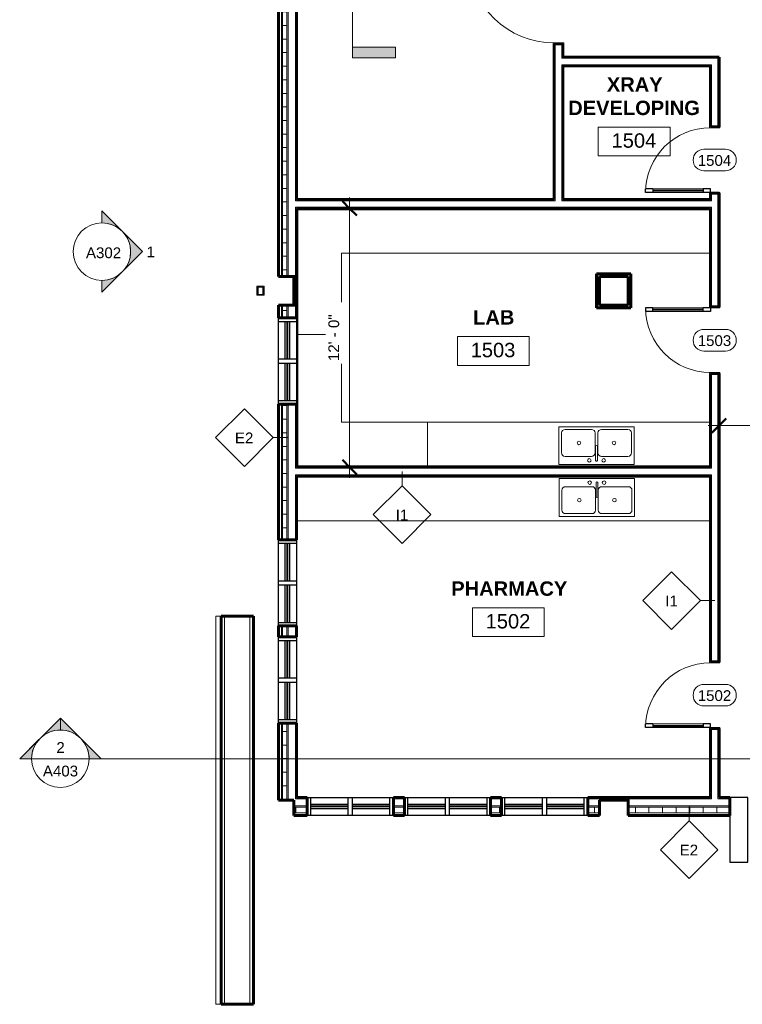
# Model space of a CAD drawing. Header units: inches. Extents: x -1969 to 2015, y -1363 to 1657.
# Tile 2 of 32: x -962 to -560, y -295 to 253. Entities that reach past the tile are written whole.
import ezdxf

# ---------------------------------------------------------------- set-up
doc = ezdxf.new("R2010")
doc.units = ezdxf.units.IN
doc.header["$MEASUREMENT"] = 0
for name, color, linetype, lineweight in [('A-ANNO-DIMS', 211, 'Continuous', 9), ('A-ANNO-DIMS-64', 211, 'Continuous', 9), ('A-AREA-IDEN', 2, 'Continuous', 9), ('A-DOOR', 31, 'Continuous', 18), ('A-DOOR-GLAZ', 31, 'Continuous', 40), ('A-DOOR-IDEN', 31, 'Continuous', 9), ('A-GENM', 13, 'Continuous', 9), ('A-GLAZ', 151, 'Continuous', 18), ('A-GLAZ-CWMG', 51, 'Continuous', 9), ('A-ROOF', 132, 'Continuous', 18), ('A-WALL', 113, 'Continuous', 18), ('A-WALL-IDEN', 211, 'Continuous', 9), ('A-WALL-PATT', 111, 'Continuous', 60), ('G-ANNO-SYMB', 111, 'Continuous', 9), ('I-WALL', 2, 'Continuous', 18), ('P-SANR-FIXT', 6, 'Continuous', 9), ('Q-CASE', 31, 'Continuous', 9)]:
    doc.layers.add(name, color=color, linetype=linetype, lineweight=lineweight)
doc.styles.add('Arial', font='arial.ttf', dxfattribs={"height": 6})
doc.styles.add('Arial_1', font='arial.ttf', dxfattribs={"height": 8})
doc.styles.add('Arial_B', font='arialbd.ttf', dxfattribs={"height": 8})
doc.dimstyles.new('Linear_-_3_32__Arial', dxfattribs={"dimscale": 12, "dimtxt": 6.121556, "dimasz": 0.666667, "dimexe": 0.5, "dimexo": 0.333333, "dimgap": 0.333333, "dimtad": 1, "dimdec": 3, "dimrnd": 0.125, "dimzin": 3, "dimdsep": 46, "dimlunit": 4, "dimtxsty": 'Arial', "dimblk1": 'OBLIQUE', "dimblk2": 'OBLIQUE', "dimsah": 1, "dimcen": 0.09, "dimdle": 0.5, "dimazin": 0, "dimtfac": 1, "dimtdec": 4, "dimtix": 1, "dimtmove": 0, "dimatfit": 3, "dimfxl": 1, "dimtvp": 1, "dimtfill": 1, "dimfrac": 2, "dimtolj": 1, "dimtzin": 0, "dimarcsym": 2})
pattern_1 = [(0, (0, 0), (20.48, 5.12), [0.845, -14.515, 0.845, -14.515, -81.92]), (0, (0, 0), (20.48, 5.12), [-30.72, 0.845, -29.875, 0.845, -14.515, -35.84]), (0, (0, 0), (20.48, 5.12), [-76.8, 0.845, -9.395, 0.845, -24.755]), (120, (7.68, 2.56), (-14.67405, 15.1762), [0.845, -14.515, 0.845, -14.515, -81.92]), (120, (7.68, 2.56), (-14.67405, 15.1762), [-30.72, 0.845, -29.875, 0.845, -14.515, -35.84]), (120, (7.68, 2.56), (-14.67405, 15.1762), [-76.8, 0.845, -9.395, 0.845, -24.755]), (240, (10.24, 12.8), (-5.80595, -20.2962), [0.845, -14.515, 0.845, -14.515, -81.92]), (240, (10.24, 12.8), (-5.80595, -20.2962), [-30.72, 0.845, -29.875, 0.845, -14.515, -35.84]), (240, (10.24, 12.8), (-5.80595, -20.2962), [-76.8, 0.845, -9.395, 0.845, -24.755])]
pattern_2 = [(0, (0, 0), (0, 7.554), []), (90, (0, 0), (-7.554, 5e-16), [])]

# ---------------------------------------------------------------- blocks, each defined once
blk = doc.blocks.new('Single-Glass-w-Metal-Frame - 36_ x 84_ Half Glass-218410-GROUND FLOOR')
at = {"layer": 'A-DOOR'}
for p, q in [((-20, 2.9375), (-18, 2.9375)), ((-20, 2.4375), (-20, 2.9375)), ((-18, 2.9375), (-18, -2.9375)), ((18, -2.9375), (18, 2.9375)), ((18, 2.9375), (20, 2.9375)), ((20, 2.9375), (20, 2.4375)), ((-20, -2.9375), (-20, -2.4375)), ((-18, -2.9375), (-20, -2.9375)), ((20, -2.9375), (18, -2.9375)), ((20, -2.4375), (20, -2.9375))]:
    blk.add_line(p, q, dxfattribs=at)
at = {"layer": 'A-DOOR', "lineweight": 30}
for p, q in [((16, -2.4375), (16, -6.4375)), ((18, -2.4375), (16, -2.4375)), ((18, -2.4375), (18, -6.4375)), ((16, -6.4375), (18, -6.4375)), ((16, -34.4375), (16, -38.4375)), ((16, -34.4375), (18, -34.4375)), ((18, -34.4375), (18, -38.4375)), ((18, -38.4375), (16, -38.4375))]:
    blk.add_line(p, q, dxfattribs=at)
at = {"layer": 'A-DOOR', "lineweight": 9}
for p, q in [((16, -6.4375), (16, -34.4375)), ((18, -6.4375), (18, -34.4375))]:
    blk.add_line(p, q, dxfattribs=at)
blk.add_arc((18, -2.4375), 36, 180, 270, dxfattribs=at)
at = {"layer": 'A-DOOR-GLAZ'}
blk.add_line((17, -34.4375), (17, -6.4375), dxfattribs=at)
blk = doc.blocks.new('Single-Flush-w-Metal-Frame - 48_ x 84_-260778-GROUND FLOOR')
at = {"layer": 'A-DOOR', "lineweight": 30}
for p, q in [((22, 2.44), (22, 50.46)), ((24, 50.46), (22, 50.46)), ((24, 2.44), (24, 50.46)), ((24, 2.44), (22, 2.44))]:
    blk.add_line(p, q, dxfattribs=at)
at = {"layer": 'A-DOOR'}
for p, q in [((-24, 2.94), (-26, 2.94)), ((-26, 2.94), (-26, 2.44)), ((-24, -2.94), (-24, 2.94)), ((26, 2.94), (24, 2.94)), ((24, 2.94), (24, -2.94)), ((26, 2.44), (26, 2.94)), ((-26, -2.44), (-26, -2.94)), ((-26, -2.94), (-24, -2.94)), ((24, -2.94), (26, -2.94)), ((26, -2.94), (26, -2.44))]:
    blk.add_line(p, q, dxfattribs=at)
at = {"layer": 'A-DOOR', "lineweight": 9}
blk.add_arc((24, 2.44), 48.07, 92.3847, 180, dxfattribs=at)
blk = doc.blocks.new('Single-Glass-w-Metal-Frame - 36_ x 84_ Half Glass-218566-GROUND FLOOR')
at = {"layer": 'A-DOOR', "lineweight": 30}
for p, q in [((16, 34.4375), (16, 38.4375)), ((18, 38.4375), (16, 38.4375)), ((18, 34.4375), (18, 38.4375)), ((16, 34.4375), (18, 34.4375)), ((16, 6.4375), (18, 6.4375)), ((16, 2.4375), (16, 6.4375)), ((18, 2.4375), (18, 6.4375)), ((18, 2.4375), (16, 2.4375))]:
    blk.add_line(p, q, dxfattribs=at)
at = {"layer": 'A-DOOR', "lineweight": 9}
for p, q in [((16, 6.4375), (16, 34.4375)), ((18, 6.4375), (18, 34.4375))]:
    blk.add_line(p, q, dxfattribs=at)
at = {"layer": 'A-DOOR'}
for p, q in [((-18, 2.9375), (-20, 2.9375)), ((-20, 2.9375), (-20, 2.4375)), ((-18, -2.9375), (-18, 2.9375)), ((20, 2.9375), (18, 2.9375)), ((18, 2.9375), (18, -2.9375)), ((20, 2.4375), (20, 2.9375)), ((-20, -2.4375), (-20, -2.9375)), ((-20, -2.9375), (-18, -2.9375)), ((18, -2.9375), (20, -2.9375)), ((20, -2.9375), (20, -2.4375))]:
    blk.add_line(p, q, dxfattribs=at)
at = {"layer": 'A-DOOR', "lineweight": 9}
blk.add_arc((18, 2.4375), 36, 90, 180, dxfattribs=at)
at = {"layer": 'A-DOOR-GLAZ'}
blk.add_line((17, 34.4375), (17, 6.4375), dxfattribs=at)
blk = doc.blocks.new('Counter Top w Sink - 24_ Depth-462356-GROUND FLOOR')
at = {"layer": 'Q-CASE'}
for p, q in [((-47.26, -0.75), (182.99, -0.75)), ((-47.26, -25), (182.99, -25))]:
    blk.add_line(p, q, dxfattribs=at)
blk = doc.blocks.new('Sink Kitchen-Double - 42_ x 21_-312954-GROUND FLOOR')
at = {"layer": 'P-SANR-FIXT'}
for p, q in [((21.62, 10.59), (-20.38, 10.59)), ((-20.38, 10.59), (-20.38, -10.41)), ((-2.13, 6.09), (-16.88, 6.09)), ((0.12, 8.34), (0.12, 0.59)), ((1.12, 8.34), (1.12, 0.59)), ((18.12, 6.09), (3.37, 6.09)), ((21.62, -10.41), (21.62, 10.59)), ((-18.88, 4.09), (-18.88, -6.91)), ((-0.13, 4.09), (-0.13, -6.91)), ((1.37, 4.09), (1.37, -6.91)), ((20.12, -6.91), (20.12, 4.09)), ((-20.38, -10.41), (21.62, -10.41)), ((-16.88, -8.91), (-2.13, -8.91)), ((3.37, -8.91), (18.12, -8.91))]:
    blk.add_line(p, q, dxfattribs=at)
for centre, radius, start, end in [((-16.88, 4.09), 2, 90, 180), ((-3.38, 8.34), 1, 360, 180), ((-3.38, 8.34), 1, 180, 360), ((-2.13, 4.09), 2, 360, 90), ((0.62, 8.34), 0.5, 360, 180), ((3.37, 4.09), 2, 90, 180), ((4.62, 8.34), 1, 360, 180), ((4.62, 8.34), 1, 180, 0), ((18.12, 4.09), 2, 0, 90), ((0.62, 0.59), 0.5, 180, 0), ((-9.13, -1.41), 1, 0, 180), ((-9.13, -1.41), 1, 180, 360), ((10.37, -1.41), 1, 0, 180), ((10.37, -1.41), 1, 180, 360), ((-16.88, -6.91), 2, 180, 270), ((-2.13, -6.91), 2, 270, 0), ((3.37, -6.91), 2, 180, 270), ((18.12, -6.91), 2, 270, 0)]:
    blk.add_arc(centre, radius, start, end, dxfattribs=at)
blk = doc.blocks.new('Counter Top w Sink - 24_ Depth-321316-GROUND FLOOR')
at = {"layer": 'Q-CASE'}
for p, q in [((110.11, -25), (110.11, 0)), ((-47.26, -0.75), (110.11, -0.75)), ((-47.26, -25), (110.11, -25))]:
    blk.add_line(p, q, dxfattribs=at)
blk = doc.blocks.new('Counter Top-L Shaped - 24_ Depth-448876-GROUND FLOOR')
at = {"layer": 'Q-CASE'}
for p, q in [((-46.51, -70.13), (-46.51, -0.75)), ((-46.51, -0.75), (182.99, -0.75)), ((-22.26, -70.13), (-22.26, -25)), ((-22.26, -25), (182.99, -25)), ((-47.26, -70.13), (-22.26, -70.13))]:
    blk.add_line(p, q, dxfattribs=at)
blk = doc.blocks.new('Counter Top-L Shaped - 24_ Depth-448879-GROUND FLOOR')
at = {"layer": 'Q-CASE'}
for p, q in [((26.61, -25), (26.61, 0)), ((-46.51, -72.88), (-46.51, -0.75)), ((-46.51, -0.75), (26.61, -0.75)), ((-22.26, -72.88), (-22.26, -25)), ((-22.26, -25), (26.61, -25)), ((-47.26, -72.88), (-22.26, -72.88))]:
    blk.add_line(p, q, dxfattribs=at)
blk = doc.blocks.new('2250 Fixed - 48_ W x48_ H-436301-GROUND FLOOR')
at = {"layer": 'A-GLAZ', "lineweight": 30}
for p, q in [((-24, -5), (-24, 5)), ((-24, 5), (24, 5)), ((-22, 5), (-22, -5)), ((-22, 1.25), (-1.19, 1.25)), ((-1.19, 5), (-1.19, -5)), ((1.19, 5), (1.19, -5)), ((1.19, 1.25), (22, 1.25)), ((22, 5), (22, -5)), ((24, 5), (24, -5)), ((24, -5), (-24, -5)), ((-22, -1.25), (-1.19, -1.25)), ((1.19, -1.25), (22, -1.25))]:
    blk.add_line(p, q, dxfattribs=at)
at = {"layer": 'A-GLAZ', "lineweight": 40}
for p, q in [((-22, 0), (-1.19, 0)), ((1.19, 0), (22, 0))]:
    blk.add_line(p, q, dxfattribs=at)
blk = doc.blocks.new('Wall Based Scupper _ Leader Box with Downspout_boot_ - Wall Based Scupper _ Leader Box with Downspout-470886-GROUND FLOOR')
at = {"layer": 'A-GENM'}
for p, q in [((2.79, 8.5), (-2.21, 8.5)), ((-2.21, 8.5), (-2.21, 4.5)), ((2.79, 4.5), (2.79, 8.5)), ((-2.21, 4.5), (2.79, 4.5))]:
    blk.add_line(p, q, dxfattribs=at)
at = {"layer": 'A-GENM', "lineweight": 30}
for p, q in [((2.29, 8), (-1.71, 8)), ((-1.71, 8), (-1.71, 5)), ((2.29, 5), (2.29, 8)), ((-1.71, 5), (2.29, 5))]:
    blk.add_line(p, q, dxfattribs=at)
blk = doc.blocks.new('Rectangular Mullion - 10_ x 36_ Rectangular-V30-GROUND FLOOR')
at = {"layer": 'A-GLAZ-CWMG', "lineweight": 30}
for p, q in [((0, 33.5), (-10, 33.5)), ((-10, 33.5), (-10, -2.5)), ((0, -2.5), (0, 33.5)), ((-10, -2.5), (0, -2.5))]:
    blk.add_line(p, q, dxfattribs=at)
blk = doc.blocks.new('Elevation - Filled Arrow-152140-GROUND FLOOR')
at = {"layer": 'G-ANNO-SYMB'}
blk.add_circle((0, 0), 0.25, dxfattribs=at)
blk = doc.blocks.new('Elevation - Filled Arrow-151867-GROUND FLOOR')
at = {"layer": 'G-ANNO-SYMB'}
h = blk.add_hatch(color=256, dxfattribs=at)
edge = h.paths.add_edge_path()
edge.add_line((0, 0.3536), (0.1768, 0.1768))
edge.add_arc((0, 0), 0.25, 45, 135)
edge.add_line((-0.1768, 0.1768), (0, 0.3536))
h = blk.add_hatch(color=256, dxfattribs=at)
edge = h.paths.add_edge_path()
edge.add_line((-0.25, 0), (-0.3536, 0))
edge.add_line((-0.3536, 0), (-0.1768, 0.1768))
edge.add_arc((0, 0), 0.25, 135, 180)
h = blk.add_hatch(color=256, dxfattribs=at)
edge = h.paths.add_edge_path()
edge.add_line((0.1768, 0.1768), (0.3536, 0))
edge.add_line((0.3536, 0), (0.25, 0))
edge.add_arc((0, 0), 0.25, 0, 45)
for p, q in [((0, 0.3536), (-0.3536, 0)), ((0, 0.3536), (-0.1768, 0.1768)), ((0.3536, 0), (0, 0.3536)), ((0.1768, 0.1768), (0, 0.3536)), ((-0.1768, 0.1768), (-0.3536, 0)), ((0.3536, 0), (0.1768, 0.1768)), ((0.3536, 0), (0.25, 0)), ((0.25, 0), (0.3536, 0)), ((-0.3536, 0), (-0.25, 0)), ((-0.3536, 0), (-0.25, 0))]:
    blk.add_line(p, q, dxfattribs=at)
for start, end in [(135, 180), (45, 135), (0, 45)]:
    blk.add_arc((0, 0), 0.25, start, end, dxfattribs=at)
blk = doc.blocks.new('DIMBLOCK14-GROUND FLOOR')
at = {"layer": 'A-ANNO-DIMS-64'}
for p, q in [((-778.44, 153.54), (-778.44, -2.46)), ((-776.78, 147.54), (-784.44, 147.54)), ((-778.44, 147.54), (-776.78, 147.54)), ((-776.78, 3.54), (-784.44, 3.54)), ((-778.44, 3.54), (-776.78, 3.54))]:
    blk.add_line(p, q, dxfattribs=at)
at = {"layer": 'A-ANNO-DIMS-64', "lineweight": 50}
for p, q in [((-778.44, 147.54), (-782.44, 151.54)), ((-778.44, 147.54), (-774.44, 143.54)), ((-778.44, 3.54), (-782.44, 7.54)), ((-778.44, 3.54), (-774.44, -0.46))]:
    blk.add_line(p, q, dxfattribs=at)
at = {"layer": 'A-ANNO-DIMS-64', "color": 0, "insert": (-790.23, 62.54), "char_height": 6, "width": 31.1917, "attachment_point": 1, "rotation": 90, "line_spacing_factor": 0.941778, "style": 'Arial', "bg_fill": 3, "box_fill_scale": 1.25, "bg_fill_color": 256, "bg_fill_true_color": 13158600, "bg_fill_transparency": 0}
blk.add_mtext('12\' - 0"', dxfattribs=at)
blk = doc.blocks.new('_Oblique')
at = {"color": 0, "linetype": 'ByBlock', "lineweight": -2}
blk.add_line((-0.5, -0.5), (0.5, 0.5), dxfattribs=at)
blk = doc.blocks.new('Room Tag - Room Tag-84095-GROUND FLOOR')
at = {"layer": 'A-AREA-IDEN'}
for p, q in [((-0.3125, -0.0625), (-0.3125, -0.3125)), ((-0.3125, -0.0625), (0.3125, -0.0625)), ((0.3125, -0.0625), (0.3125, -0.3125)), ((-0.3125, -0.3125), (0.3125, -0.3125))]:
    blk.add_line(p, q, dxfattribs=at)
blk = doc.blocks.new('Section - Section Head - Filled-22785-GROUND FLOOR')
at = {"layer": 'G-ANNO-SYMB'}
h = blk.add_hatch(color=256, dxfattribs=at)
edge = h.paths.add_edge_path()
edge.add_line((-0.4268, 0.1768), (-0.25, 0.3536))
edge.add_line((-0.25, 0.3536), (-0.25, 0.25))
edge.add_arc((-0.25, 0), 0.25, 90, 135)
h = blk.add_hatch(color=256, dxfattribs=at)
edge = h.paths.add_edge_path()
edge.add_arc((-0.25, 0), 0.25, 45, 90)
edge.add_line((-0.25, 0.25), (-0.25, 0.3536))
edge.add_line((-0.25, 0.3536), (-0.0732, 0.1768))
h = blk.add_hatch(color=256, dxfattribs=at)
edge = h.paths.add_edge_path()
edge.add_arc((-0.25, 0), 0.2503, 137.9216, 180)
edge.add_line((-0.5003, 0), (-0.6036, 0))
edge.add_line((-0.6036, 0), (-0.4358, 0.1678))
h = blk.add_hatch(color=256, dxfattribs=at)
edge = h.paths.add_edge_path()
edge.add_line((-0.0642, 0.1678), (0.1036, 0))
edge.add_line((0.1036, 0), (0.0003, 0))
edge.add_arc((-0.25, 0), 0.2503, 0, 42.0784)
for p, q in [((-0.25, 0.3536), (-0.6036, 0)), ((-0.25, 0.3536), (-0.4268, 0.1768)), ((-0.25, 0.3536), (0.1036, 0)), ((-0.25, 0.25), (-0.25, 0.3536)), ((-0.0732, 0.1768), (-0.25, 0.3536)), ((-0.25, 0.3536), (-0.25, 0.25)), ((-0.4358, 0.1678), (-0.6036, 0)), ((0.1036, 0), (-0.0642, 0.1678)), ((-0.6036, 0), (-0.5003, 0)), ((0.0003, 0), (0.1036, 0)), ((-0.5, 0), (-0.6036, 0)), ((0, 0), (0.1036, 0))]:
    blk.add_line(p, q, dxfattribs=at)
for radius, start, end in [(0.25, 360, 180), (0.25, 90, 135), (0.25, 45, 90), (0.2503, 137.9216, 180), (0.2503, 0, 42.0784), (0.25, 180, 360)]:
    blk.add_arc((-0.25, 0), radius, start, end, dxfattribs=at)
blk = doc.blocks.new('Door Tag - Door Tag-41184-GROUND FLOOR')
at = {"layer": 'A-DOOR-IDEN'}
for p, q in [((-0.09375, 0.09375), (0.09375, 0.09375)), ((-0.09375, -0.09375), (0.09375, -0.09375))]:
    blk.add_line(p, q, dxfattribs=at)
for centre, start, end in [((-0.09375, 0), 90, 270), ((0.09375, 0), 270, 90)]:
    blk.add_arc(centre, 0.09375, start, end, dxfattribs=at)
blk = doc.blocks.new('Section - 3_32_ x 3_8_-54337-GROUND FLOOR')
at = {"layer": 'G-ANNO-SYMB'}
blk.add_hatch(color=256, dxfattribs=at).paths.add_polyline_path([(0, 0.375), (0, 0), (-0.09375, 0), (-0.09375, 0.375)])
for p, q in [((0, 0.375), (-0.09375, 0.375)), ((-0.09375, 0.375), (-0.09375, 0)), ((0, 0), (0, 0.375)), ((-0.09375, 0), (0, 0))]:
    blk.add_line(p, q, dxfattribs=at)
blk = doc.blocks.new('DIMBLOCK31-GROUND FLOOR')
at = {"layer": 'A-ANNO-DIMS-64', "lineweight": 50}
for p, q in [((-572.84, 26.68), (-568.84, 30.68)), ((-506.84, 26.68), (-502.84, 30.68)), ((-572.84, 26.68), (-576.84, 22.68)), ((-506.84, 26.68), (-510.84, 22.68))]:
    blk.add_line(p, q, dxfattribs=at)
at = {"layer": 'A-ANNO-DIMS-64'}
for p, q in [((-572.84, 28.34), (-572.84, 20.68)), ((-572.84, 26.68), (-572.84, 28.34)), ((-506.84, 28.34), (-506.84, 20.68)), ((-506.84, 26.68), (-506.84, 28.34)), ((-578.84, 26.68), (-500.84, 26.68))]:
    blk.add_line(p, q, dxfattribs=at)
at = {"layer": 'A-ANNO-DIMS-64', "color": 0, "insert": (-550.53, 38.47), "char_height": 6, "width": 25.654, "attachment_point": 1, "line_spacing_factor": 0.941778, "style": 'Arial', "bg_fill": 3, "box_fill_scale": 1.25, "bg_fill_color": 256, "bg_fill_true_color": 13158600, "bg_fill_transparency": 0}
blk.add_mtext('5\' - 6"', dxfattribs=at)
blk = doc.blocks.new('Wall Tag - 1_2_-62628-GROUND FLOOR')
at = {"layer": 'A-WALL-IDEN'}
for p, q in [((-0.25, 0), (0, 0.25)), ((0, 0.25), (0.25, 0)), ((-0.25, 0), (0, -0.25)), ((0, -0.25), (0.25, 0))]:
    blk.add_line(p, q, dxfattribs=at)

msp = doc.modelspace()

# ---------------------------------------------------------------- hatches: boundary and pattern name
at = {"layer": 'A-WALL-PATT', "lineweight": 9}
h = msp.add_hatch(dxfattribs=at)
h.set_pattern_fill('FP_1', color=256, style=0, pattern_type=2)
h.set_pattern_definition(pattern_1)
h.paths.add_polyline_path([(-664.5874, 152.4142), (-663.9624, 152.4142), (-663.9624, 239.1642), (-664.5874, 239.1642)])
h.paths.add_polyline_path([(-664.5874, 288.1642), (-663.9624, 288.1642), (-663.9624, 292.2892), (-664.5874, 292.2892), (-664.5874, 291.6642)])
h.paths.add_polyline_path([(-663.9624, 295.9142), (-663.9624, 300.0392), (-664.5874, 300.0392), (-664.5874, 295.9142)])
h.paths.add_polyline_path([(-664.5874, 337.0392), (-663.9624, 337.0392), (-663.9624, 386.2892), (-664.5874, 386.2892), (-664.5874, 354.8064)])
h = msp.add_hatch(dxfattribs=at)
h.set_pattern_fill('FP_1', color=256, style=0, pattern_type=2)
h.set_pattern_definition(pattern_1)
h.paths.add_polyline_path([(-659.7124, 152.4142), (-659.7124, 227.4142), (-660.3374, 227.4142), (-660.3374, 152.4142)])
h.paths.add_polyline_path([(-660.3374, 231.6642), (-659.7124, 231.6642), (-659.7124, 239.1642), (-660.3374, 239.1642)])
h.paths.add_polyline_path([(-660.3374, 288.1642), (-659.7124, 288.1642), (-659.7124, 300.0392), (-660.3374, 300.0392)])
h.paths.add_polyline_path([(-660.3374, 337.0392), (-659.7124, 337.0392), (-659.7124, 372.7892), (-660.3374, 372.7892), (-660.3374, 354.8064)])
h.paths.add_polyline_path([(-659.7124, 376.4142), (-659.7124, 386.2892), (-660.3374, 386.2892), (-660.3374, 376.4142)])
h = msp.add_hatch(dxfattribs=at)
h.set_pattern_fill('FP_3', color=256, style=0, pattern_type=2)
h.set_pattern_definition(pattern_2)
h.paths.add_polyline_path([(-813.3374, 109.6642), (-813.3374, 373.6642), (-816.3374, 373.6642), (-816.3374, 109.6642)])
h = msp.add_hatch(dxfattribs=at)
h.set_pattern_fill('FP_1', color=256, style=0, pattern_type=2)
h.set_pattern_definition(pattern_1)
h.paths.add_polyline_path([(-808.5874, 109.6642), (-807.9624, 109.6642), (-807.9624, 148.1642), (-808.5874, 148.1642), (-808.5874, 147.184)])
h.paths.add_polyline_path([(-807.9624, 151.7892), (-807.9624, 292.2892), (-808.5874, 292.2892), (-808.5874, 151.7892)])
h.paths.add_polyline_path([(-807.9624, 295.9142), (-807.9624, 373.6642), (-808.5874, 373.6642), (-808.5874, 295.9142)])
h = msp.add_hatch(dxfattribs=at)
h.set_pattern_fill('FP_1', color=256, style=0, pattern_type=2)
h.set_pattern_definition(pattern_1)
h.paths.add_polyline_path([(-577.7124, 231.0392), (-573.4624, 231.0392), (-573.4624, 231.6642), (-660.3374, 231.6642), (-660.3374, 231.0392), (-592.9222, 231.0392)])
h = msp.add_hatch(dxfattribs=at)
h.set_pattern_fill('FP_1', color=256, style=0, pattern_type=2)
h.set_pattern_definition(pattern_1)
h.paths.add_polyline_path([(-573.4624, 149.9767), (-572.8374, 149.9767), (-572.8374, 155.9142), (-573.4624, 155.9142)])
h.paths.add_polyline_path([(-572.8374, 192.9142), (-572.8374, 231.6642), (-573.4624, 231.6642), (-573.4624, 192.9142)])
h = msp.add_hatch(dxfattribs=at)
h.set_pattern_fill('FP_1', color=256, style=0, pattern_type=2)
h.set_pattern_definition(pattern_1)
h.paths.add_polyline_path([(-659.7124, 226.7892), (-577.7124, 226.7892), (-577.7124, 227.4142), (-659.7124, 227.4142)])
h = msp.add_hatch(dxfattribs=at)
h.set_pattern_fill('FP_1', color=256, style=0, pattern_type=2)
h.set_pattern_definition(pattern_1)
h.paths.add_polyline_path([(-577.0874, 152.4142), (-577.0874, 155.9142), (-577.7124, 155.9142), (-577.7124, 152.4142)])
h.paths.add_polyline_path([(-577.7124, 192.9142), (-577.0874, 192.9142), (-577.0874, 227.4142), (-577.7124, 227.4142), (-577.7124, 199.0896)])
h = msp.add_hatch(dxfattribs=at)
h.set_pattern_fill('FP_1', color=256, style=0, pattern_type=2)
h.set_pattern_definition(pattern_1)
h.paths.add_polyline_path([(-577.0874, 151.7892), (-577.0874, 152.4142), (-660.3374, 152.4142), (-660.3374, 151.7892), (-577.7124, 151.7892)])
h.paths.add_polyline_path([(-807.9624, 151.7892), (-663.9624, 151.7892), (-663.9624, 152.4142), (-807.9624, 152.4142)])
h = msp.add_hatch(dxfattribs=at)
h.set_pattern_fill('FP_1', color=256, style=0, pattern_type=2)
h.set_pattern_definition(pattern_1)
h.paths.add_polyline_path([(-592.9222, 147.5392), (-577.7124, 147.5392), (-577.7124, 148.1642), (-807.9624, 148.1642), (-807.9624, 147.5392), (-661.3972, 147.5392)])
h = msp.add_hatch(dxfattribs=at)
h.set_pattern_fill('FP_1', color=256, style=0, pattern_type=2)
h.set_pattern_definition(pattern_1)
h.paths.add_polyline_path([(-577.0874, -180.3358), (-577.0874, -141.8358), (-577.7124, -141.8358), (-577.7124, -180.3358)])
h.paths.add_polyline_path([(-577.7124, -104.8358), (-577.0874, -104.8358), (-577.0874, -0.7108), (-577.7124, -0.7108), (-577.7124, -60.4383)])
h.paths.add_polyline_path([(-577.0874, 2.9142), (-577.0874, 55.6642), (-577.7124, 55.6642), (-577.7124, 2.9142)])
h.paths.add_polyline_path([(-577.7124, 92.6642), (-577.0874, 92.6642), (-577.0874, 148.1642), (-577.7124, 148.1642), (-577.7124, 147.184)])
h = msp.add_hatch(dxfattribs=at)
h.set_pattern_fill('FP_1', color=256, style=0, pattern_type=2)
h.set_pattern_definition(pattern_1)
h.paths.add_polyline_path([(-572.8374, -180.3358), (-572.8374, -141.8358), (-573.4624, -141.8358), (-573.4624, -180.3358)])
h.paths.add_polyline_path([(-572.8374, -104.8358), (-572.8374, 55.6642), (-573.4624, 55.6642), (-573.4624, -104.8358)])
h.paths.add_polyline_path([(-573.4624, 92.6642), (-572.8374, 92.6642), (-572.8374, 149.9767), (-573.4624, 149.9767), (-573.4624, 147.184)])
h = msp.add_hatch(dxfattribs=at)
h.set_pattern_fill('FP_1', color=256, style=0, pattern_type=2)
h.set_pattern_definition(pattern_1)
h.paths.add_polyline_path([(-808.5874, 93.6642), (-807.9624, 93.6642), (-807.9624, 109.6642), (-808.5874, 109.6642)])
h = msp.add_hatch(dxfattribs=at)
h.set_pattern_fill('FP_1', color=256, style=0, pattern_type=2)
h.set_pattern_definition(pattern_1)
h.paths.add_polyline_path([(-639.4624, 110.5392), (-622.5874, 110.5392), (-622.5874, 111.1642), (-640.3374, 111.1642), (-640.3374, 110.5392)])
h = msp.add_hatch(dxfattribs=at)
h.set_pattern_fill('FP_3', color=256, style=0, pattern_type=2)
h.set_pattern_definition(pattern_2)
h.paths.add_polyline_path([(-813.3374, -181.8358), (-813.3374, -138.8358), (-816.3374, -138.8358), (-816.3374, -181.8358)])
h.paths.add_polyline_path([(-813.3374, -90.8358), (-813.3374, -84.8358), (-816.3374, -84.8358), (-816.3374, -90.8358)])
h.paths.add_polyline_path([(-816.3374, -36.8358), (-813.3374, -36.8358), (-813.3374, 38.5392), (-816.3374, 38.5392)])
h.paths.add_polyline_path([(-813.3374, 86.5392), (-813.3374, 93.6642), (-816.3374, 93.6642), (-816.3374, 86.5392)])
h = msp.add_hatch(dxfattribs=at)
h.set_pattern_fill('FP_1', color=256, style=0, pattern_type=2)
h.set_pattern_definition(pattern_1)
h.paths.add_polyline_path([(-807.9624, -180.3358), (-807.9624, -138.8358), (-808.5874, -138.8358), (-808.5874, -180.3358)])
h.paths.add_polyline_path([(-807.9624, -90.8358), (-807.9624, -84.8358), (-808.5874, -84.8358), (-808.5874, -90.8358)])
h.paths.add_polyline_path([(-807.9624, -36.8358), (-807.9624, -0.7108), (-808.5874, -0.7108), (-808.5874, -36.8358)])
h.paths.add_polyline_path([(-807.9624, 2.9142), (-807.9624, 38.5392), (-808.5874, 38.5392), (-808.5874, 2.9142)])
h.paths.add_polyline_path([(-807.9624, 86.5392), (-807.9624, 93.6642), (-808.5874, 93.6642), (-808.5874, 86.5392)])
h = msp.add_hatch(dxfattribs=at)
h.set_pattern_fill('FP_1', color=256, style=0, pattern_type=2)
h.set_pattern_definition(pattern_1)
h.paths.add_polyline_path([(-639.4624, 92.1642), (-621.9624, 92.1642), (-621.9624, 92.7892), (-640.3374, 92.7892), (-640.3374, 92.1642)])
h = msp.add_hatch(dxfattribs=at)
h.set_pattern_fill('FP_1', color=256, style=0, pattern_type=2)
h.set_pattern_definition(pattern_1)
h.paths.add_polyline_path([(-577.7124, 2.9142), (-577.7124, 3.5392), (-807.9624, 3.5392), (-807.9624, 2.9142), (-661.3972, 2.9142)])
h = msp.add_hatch(dxfattribs=at)
h.set_pattern_fill('FP_1', color=256, style=0, pattern_type=2)
h.set_pattern_definition(pattern_1)
h.paths.add_polyline_path([(-807.9624, -1.3358), (-577.7124, -1.3358), (-577.7124, -0.7108), (-807.9624, -0.7108)])
h = msp.add_hatch(dxfattribs=at)
h.set_pattern_fill('FP_1', color=256, style=0, pattern_type=2)
h.set_pattern_definition(pattern_1)
h.paths.add_polyline_path([(-639.4624, -180.9608), (-639.4624, -180.3358), (-645.9624, -180.3358), (-645.9624, -180.9608)])
h.paths.add_polyline_path([(-699.9624, -180.9608), (-693.9624, -180.9608), (-693.9624, -180.3358), (-699.9624, -180.3358)])
h.paths.add_polyline_path([(-801.9624, -180.9608), (-801.9624, -180.3358), (-808.5874, -180.3358), (-808.5874, -180.9608)])
h.paths.add_polyline_path([(-747.9624, -180.9608), (-747.9624, -180.3358), (-753.9624, -180.3358), (-753.9624, -180.9608)])
h = msp.add_hatch(dxfattribs=at)
h.set_pattern_fill('FP_1', color=256, style=0, pattern_type=2)
h.set_pattern_definition(pattern_1)
h.paths.add_polyline_path([(-404.616, -180.9608), (-402.5874, -180.9608), (-402.5874, -180.3358), (-436.5581, -180.3358), (-436.5581, -180.9608), (-421.7347, -180.9608)])
h.paths.add_polyline_path([(-566.8374, -180.9608), (-566.8374, -180.3358), (-573.4624, -180.3358), (-573.4624, -180.9608)])
h.paths.add_polyline_path([(-577.0874, -180.9608), (-577.0874, -180.3358), (-623.4624, -180.3358), (-623.4624, -180.9608)])
h.paths.add_polyline_path([(-476.5581, -180.9608), (-476.5581, -180.3358), (-502.5874, -180.3358), (-502.5874, -180.9608)])
h.paths.add_polyline_path([(-512.8374, -180.9608), (-506.2124, -180.9608), (-506.2124, -180.3358), (-512.8374, -180.3358)])
h = msp.add_hatch(dxfattribs=at)
h.set_pattern_fill('FP_3', color=256, style=0, pattern_type=2)
h.set_pattern_definition(pattern_2)
h.paths.add_polyline_path([(-639.4624, -188.7108), (-639.4624, -185.7108), (-645.9624, -185.7108), (-645.9624, -188.7108)])
h.paths.add_polyline_path([(-747.9624, -188.7108), (-747.9624, -185.7108), (-753.9624, -185.7108), (-753.9624, -188.7108)])
h.paths.add_polyline_path([(-809.4624, -188.7108), (-801.9624, -188.7108), (-801.9624, -185.7108), (-809.4624, -185.7108)])
h.paths.add_polyline_path([(-699.9624, -188.7108), (-693.9624, -188.7108), (-693.9624, -185.7108), (-699.9624, -185.7108)])
h = msp.add_hatch(dxfattribs=at)
h.set_pattern_fill('FP_3', color=256, style=0, pattern_type=2)
h.set_pattern_definition(pattern_2)
h.paths.add_polyline_path([(-476.5581, -188.7108), (-476.5581, -185.7108), (-512.8374, -185.7108), (-512.8374, -188.7108)])
h.paths.add_polyline_path([(-566.8374, -188.7108), (-566.8374, -185.7108), (-623.4624, -185.7108), (-623.4624, -188.7108)])
h.paths.add_polyline_path([(-421.7347, -188.7108), (-411.3374, -188.7108), (-411.3374, -185.7108), (-436.5581, -185.7108), (-436.5581, -188.7108)])

# ---------------------------------------------------------------- linework, layer by layer
at = {"layer": 'A-ROOF'}
for p, q in [((-849.9603, -79.3358), (-852.7928, -79.3358)), ((-852.7928, -79.3358), (-852.7928, -295.3358)), ((-847.9586, -295.3358), (-847.9586, -79.3358)), ((-833.9465, -295.3358), (-833.9465, -79.3358)), ((-849.9603, -295.3358), (-852.7928, -295.3358))]:
    msp.add_line(p, q, dxfattribs=at)
at = {"layer": 'A-ROOF', "lineweight": 60}
for p, q in [((-831.9447, -79.3358), (-849.9603, -79.3358)), ((-849.9603, -79.3358), (-849.9603, -295.3358)), ((-831.9447, -295.3358), (-831.9447, -79.3358)), ((-849.9603, -295.3358), (-831.9447, -295.3358))]:
    msp.add_line(p, q, dxfattribs=at)
at = {"layer": 'A-WALL', "lineweight": 60}
for p, q in [((-817.9624, 373.6642), (-817.9624, 109.6642)), ((-807.9624, 152.4142), (-807.9624, 291.6642)), ((-807.9624, 109.6642), (-807.9624, 147.5392)), ((-817.9624, 109.6642), (-807.9624, 109.6642)), ((-809.4624, 93.6642), (-817.9624, 93.6642)), ((-817.9624, 93.6642), (-817.9624, 86.5392)), ((-807.9624, 86.5392), (-807.9624, 93.6642)), ((-817.9624, 86.5392), (-807.9624, 86.5392)), ((-807.9624, 38.5392), (-817.9624, 38.5392)), ((-817.9624, 38.5392), (-817.9624, -36.8358)), ((-807.9624, 3.5392), (-807.9624, 38.5392)), ((-807.9624, -36.8358), (-807.9624, -1.3358)), ((-817.9624, -36.8358), (-807.9624, -36.8358)), ((-807.9624, -84.8358), (-817.9624, -84.8358)), ((-817.9624, -84.8358), (-817.9624, -90.8358)), ((-807.9624, -90.8358), (-807.9624, -84.8358)), ((-817.9624, -90.8358), (-807.9624, -90.8358)), ((-807.9624, -138.8358), (-817.9624, -138.8358)), ((-817.9624, -138.8358), (-817.9624, -181.8358)), ((-807.9624, -180.3358), (-807.9624, -138.8358)), ((-801.9624, -180.3358), (-807.9624, -180.3358)), ((-801.9624, -190.3358), (-801.9624, -180.3358)), ((-747.9624, -180.3358), (-753.9624, -180.3358)), ((-753.9624, -180.3358), (-753.9624, -190.3358)), ((-747.9624, -190.3358), (-747.9624, -180.3358)), ((-693.9624, -180.3358), (-699.9624, -180.3358)), ((-699.9624, -180.3358), (-699.9624, -190.3358)), ((-693.9624, -190.3358), (-693.9624, -180.3358)), ((-639.4624, -180.3358), (-645.9624, -180.3358)), ((-645.9624, -180.3358), (-645.9624, -190.3358)), ((-577.7124, -180.3358), (-623.4624, -180.3358)), ((-566.8374, -180.3358), (-572.8374, -180.3358)), ((-566.8374, -190.3358), (-566.8374, -180.3358)), ((-817.9624, -181.8358), (-809.4624, -181.8358)), ((-809.4624, -181.8358), (-809.4624, -190.3358)), ((-639.4624, -190.3358), (-639.4624, -181.8358)), ((-623.4624, -181.8358), (-623.4624, -190.3358)), ((-809.4624, -190.3358), (-801.9624, -190.3358)), ((-753.9624, -190.3358), (-747.9624, -190.3358)), ((-699.9624, -190.3358), (-693.9624, -190.3358)), ((-645.9624, -190.3358), (-639.4624, -190.3358)), ((-623.4624, -190.3358), (-566.8374, -190.3358))]:
    msp.add_line(p, q, dxfattribs=at)
at = {"layer": 'A-WALL'}
for p, q in [((-816.3374, 373.6642), (-816.3374, 109.6642)), ((-813.3374, 373.6642), (-813.3374, 109.6642)), ((-812.5874, 373.6642), (-812.5874, 109.6642)), ((-808.5874, 292.2892), (-808.5874, 151.7892)), ((-663.9624, 239.1642), (-663.9624, 151.7892)), ((-660.3374, 231.0392), (-660.3374, 239.1642)), ((-660.3374, 231.6642), (-659.7124, 231.6642)), ((-573.4624, 231.0392), (-660.3374, 231.0392)), ((-573.4624, 192.9142), (-573.4624, 231.0392)), ((-660.3374, 227.4142), (-660.3374, 151.7892)), ((-577.0874, 227.4142), (-660.3374, 227.4142)), ((-577.0874, 192.9142), (-577.0874, 227.4142)), ((-577.0874, 151.7892), (-577.0874, 155.9142)), ((-573.4624, 155.9142), (-573.4624, 92.6642)), ((-663.9624, 151.7892), (-808.5874, 151.7892)), ((-577.0874, 148.1642), (-808.5874, 148.1642)), ((-808.5874, 148.1642), (-808.5874, 86.5392)), ((-577.0874, 151.7892), (-660.3374, 151.7892)), ((-577.0874, 152.4142), (-577.7124, 152.4142)), ((-577.0874, 148.1642), (-577.0874, 92.6642)), ((-640.3374, 92.7892), (-640.3374, 110.5392)), ((-640.3374, 110.5392), (-622.5874, 110.5392)), ((-622.5874, 110.5392), (-622.5874, 92.7892)), ((-816.3374, 93.6642), (-816.3374, 86.5392)), ((-813.3374, 93.6642), (-813.3374, 86.5392)), ((-812.5874, 93.6642), (-812.5874, 86.5392)), ((-622.5874, 92.7892), (-640.3374, 92.7892)), ((-817.9624, 38.5392), (-817.9624, 86.5392)), ((-807.9624, 86.5392), (-807.9624, 38.5392)), ((-577.0874, 55.6642), (-577.0874, 2.9142)), ((-573.4624, 55.6642), (-573.4624, -104.8358)), ((-816.3374, 38.5392), (-816.3374, -36.8358)), ((-813.3374, 38.5392), (-813.3374, -36.8358)), ((-812.5874, 38.5392), (-812.5874, -36.8358)), ((-808.5874, 38.5392), (-808.5874, 2.9142)), ((-808.5874, 2.9142), (-577.0874, 2.9142)), ((-808.5874, -0.7108), (-808.5874, -36.8358)), ((-808.5874, -0.7108), (-577.0874, -0.7108)), ((-577.0874, -0.7108), (-577.0874, -104.8358)), ((-817.9624, -84.8358), (-817.9624, -36.8358)), ((-807.9624, -36.8358), (-807.9624, -84.8358)), ((-816.3374, -84.8358), (-816.3374, -90.8358)), ((-813.3374, -84.8358), (-813.3374, -90.8358)), ((-812.5874, -84.8358), (-812.5874, -90.8358)), ((-808.5874, -84.8358), (-808.5874, -90.8358)), ((-817.9624, -138.8358), (-817.9624, -90.8358)), ((-807.9624, -90.8358), (-807.9624, -138.8358)), ((-816.3374, -138.8358), (-816.3374, -181.8358)), ((-813.3374, -138.8358), (-813.3374, -181.8358)), ((-812.5874, -138.8358), (-812.5874, -181.8358)), ((-808.5874, -138.8358), (-808.5874, -180.9608)), ((-577.0874, -141.8358), (-577.0874, -180.9608)), ((-573.4624, -141.8358), (-573.4624, -180.9608)), ((-801.9624, -180.3358), (-753.9624, -180.3358)), ((-747.9624, -180.3358), (-699.9624, -180.3358)), ((-693.9624, -180.3358), (-645.9624, -180.3358)), ((-809.4624, -184.9608), (-801.9624, -184.9608)), ((-809.4624, -185.7108), (-801.9624, -185.7108)), ((-808.5874, -180.9608), (-801.9624, -180.9608)), ((-753.9624, -180.9608), (-747.9624, -180.9608)), ((-753.9624, -184.9608), (-747.9624, -184.9608)), ((-753.9624, -185.7108), (-747.9624, -185.7108)), ((-699.9624, -180.9608), (-693.9624, -180.9608)), ((-699.9624, -184.9608), (-693.9624, -184.9608)), ((-699.9624, -185.7108), (-693.9624, -185.7108)), ((-645.9624, -180.9608), (-577.0874, -180.9608)), ((-645.9624, -184.9608), (-639.4624, -184.9608)), ((-645.9624, -185.7108), (-639.4624, -185.7108)), ((-639.4624, -181.8358), (-639.4624, -180.9608)), ((-623.4624, -184.9608), (-566.8374, -184.9608)), ((-623.4624, -185.7108), (-566.8374, -185.7108)), ((-573.4624, -180.9608), (-566.8374, -180.9608)), ((-809.4624, -188.7108), (-801.9624, -188.7108)), ((-753.9624, -190.3358), (-801.9624, -190.3358)), ((-753.9624, -188.7108), (-747.9624, -188.7108)), ((-699.9624, -190.3358), (-747.9624, -190.3358)), ((-699.9624, -188.7108), (-693.9624, -188.7108)), ((-645.9624, -190.3358), (-693.9624, -190.3358)), ((-645.9624, -188.7108), (-639.4624, -188.7108)), ((-623.4624, -188.7108), (-566.8374, -188.7108))]:
    msp.add_line(p, q, dxfattribs=at)
at = {"layer": 'A-WALL-IDEN'}
for p, q in [((-812.9624, 19.9813), (-820.9624, 19.9813)), ((-749.2268, 1.1017), (-749.2268, -6.8983)), ((-575.2749, -70.7486), (-583.2749, -70.7486)), ((-589.4866, -185.3358), (-589.4866, -193.3358))]:
    msp.add_line(p, q, dxfattribs=at)
at = {"layer": 'G-ANNO-SYMB'}
for p, q in [((-776.8859, 429.669), (-776.8859, 237.2969)), ((-955.3546, -158.7257), (-923.3546, -158.7257)), ((-923.3546, -158.7257), (964.4889, -158.7257))]:
    msp.add_line(p, q, dxfattribs=at)
at = {"layer": 'I-WALL', "lineweight": 60}
for p, q in [((-659.7124, 239.1642), (-664.5874, 239.1642)), ((-664.5874, 239.1642), (-664.5874, 152.4142)), ((-659.7124, 231.6642), (-659.7124, 239.1642)), ((-572.8374, 231.6642), (-659.7124, 231.6642)), ((-572.8374, 192.9142), (-572.8374, 231.6642)), ((-659.7124, 152.4142), (-659.7124, 226.7892)), ((-659.7124, 226.7892), (-577.7124, 226.7892)), ((-577.7124, 226.7892), (-577.7124, 192.9142)), ((-577.7124, 192.9142), (-572.8374, 192.9142)), ((-577.7124, 155.9142), (-577.7124, 152.4142)), ((-572.8374, 155.9142), (-577.7124, 155.9142)), ((-572.8374, 92.6642), (-572.8374, 155.9142)), ((-664.5874, 152.4142), (-807.9624, 152.4142)), ((-577.7124, 152.4142), (-659.7124, 152.4142)), ((-807.9624, 147.5392), (-577.7124, 147.5392)), ((-577.7124, 147.5392), (-577.7124, 92.6642)), ((-809.4624, 109.6642), (-809.4624, 93.6642)), ((-807.9624, 93.6642), (-807.9624, 109.6642)), ((-640.9624, 111.1642), (-640.9624, 92.1642)), ((-621.9624, 111.1642), (-640.9624, 111.1642)), ((-639.4624, 93.6642), (-639.4624, 109.6642)), ((-639.4624, 109.6642), (-623.4624, 109.6642)), ((-623.4624, 109.6642), (-623.4624, 93.6642)), ((-621.9624, 92.1642), (-621.9624, 111.1642)), ((-809.4624, 93.6642), (-807.9624, 93.6642)), ((-623.4624, 93.6642), (-639.4624, 93.6642)), ((-640.9624, 92.1642), (-621.9624, 92.1642)), ((-577.7124, 92.6642), (-572.8374, 92.6642)), ((-572.8374, 55.6642), (-577.7124, 55.6642)), ((-577.7124, 55.6642), (-577.7124, 3.5392)), ((-572.8374, -104.8358), (-572.8374, 55.6642)), ((-577.7124, 3.5392), (-807.9624, 3.5392)), ((-807.9624, -1.3358), (-577.7124, -1.3358)), ((-577.7124, -1.3358), (-577.7124, -104.8358)), ((-577.7124, -104.8358), (-572.8374, -104.8358)), ((-572.8374, -141.8358), (-577.7124, -141.8358)), ((-577.7124, -141.8358), (-577.7124, -180.3358)), ((-572.8374, -180.3358), (-572.8374, -141.8358)), ((-623.4624, -180.3358), (-639.4624, -180.3358)), ((-623.4624, -181.8358), (-623.4624, -180.3358)), ((-639.4624, -181.8358), (-623.4624, -181.8358))]:
    msp.add_line(p, q, dxfattribs=at)

# ---------------------------------------------------------------- block references
at = {"layer": 'A-AREA-IDEN', "xscale": 63.99999999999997, "yscale": 63.99999999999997, "zscale": 63.99999999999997}
for p in [(-620.0541, 196.7211), (-698.4519, 80.164), (-690.123, -70.7469)]:
    msp.add_blockref('Room Tag - Room Tag-84095-GROUND FLOOR', p, dxfattribs=at)
at = {"layer": 'A-DOOR'}
for name, p, rotation in [('Single-Flush-w-Metal-Frame - 48_ x 84_-260778-GROUND FLOOR', (-662.1499, 263.6642), 89.9999999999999), ('Single-Glass-w-Metal-Frame - 36_ x 84_ Half Glass-218410-GROUND FLOOR', (-575.2749, 174.4142), 269.9999999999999), ('Single-Glass-w-Metal-Frame - 36_ x 84_ Half Glass-218566-GROUND FLOOR', (-575.2749, 74.1642), 89.9999999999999), ('Single-Glass-w-Metal-Frame - 36_ x 84_ Half Glass-218410-GROUND FLOOR', (-575.2749, -123.3358), 269.9999999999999)]:
    msp.add_blockref(name, p, dxfattribs=dict(at, rotation=rotation))
at = {"layer": 'A-DOOR-IDEN', "xscale": 63.99999999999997, "yscale": 63.99999999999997, "zscale": 63.99999999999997}
for p in [(-575.2749, 174.4142), (-575.2749, 74.1642), (-575.2749, -123.3358)]:
    msp.add_blockref('Door Tag - Door Tag-41184-GROUND FLOOR', p, dxfattribs=at)
at = {"layer": 'A-GENM', "rotation": 89.99999999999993}
msp.add_blockref('Wall Based Scupper _ Leader Box with Downspout_boot_ - Wall Based Scupper _ Leader Box with Downspout-470886-GROUND FLOOR', (-821.4624, 101.3774), dxfattribs=at)
at = {"layer": 'A-GLAZ'}
for p, rotation in [((-812.9624, 62.5392), 90), ((-812.9624, -60.8358), 90), ((-812.9624, -114.8358), 90), ((-777.9624, -185.3358), 180), ((-723.9624, -185.3358), 180), ((-669.9624, -185.3358), 180)]:
    msp.add_blockref('2250 Fixed - 48_ W x48_ H-436301-GROUND FLOOR', p, dxfattribs=dict(at, rotation=rotation))
at = {"layer": 'A-GLAZ-CWMG', "rotation": 180}
msp.add_blockref('Rectangular Mullion - 10_ x 36_ Rectangular-V30-GROUND FLOOR', (-566.8374, -182.8358), dxfattribs=at)
at = {"layer": 'A-WALL-IDEN', "xscale": 63.99999999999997, "yscale": 63.99999999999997, "zscale": 63.99999999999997}
for p in [(-836.9624, 19.9813), (-749.2268, -22.8983), (-599.2749, -70.7486), (-589.4866, -209.3358)]:
    msp.add_blockref('Wall Tag - 1_2_-62628-GROUND FLOOR', p, dxfattribs=at)
at = {"layer": 'G-ANNO-SYMB', "extrusion": (0, 0, -1), "xscale": 63.99999999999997, "yscale": 63.99999999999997, "zscale": 63.99999999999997}
for name, p, rotation in [('Section - 3_32_ x 3_8_-54337-GROUND FLOOR', (776.8859, 237.2969), 90.00000000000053), ('Elevation - Filled Arrow-151867-GROUND FLOOR', (916.2598, 123.4427), 90.00000000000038)]:
    msp.add_blockref(name, p, dxfattribs=dict(at, rotation=rotation))
at = {"layer": 'G-ANNO-SYMB', "xscale": 63.99999999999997, "yscale": 63.99999999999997, "zscale": 63.99999999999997}
for name, p in [('Elevation - Filled Arrow-152140-GROUND FLOOR', (-916.2598, 123.4427)), ('Section - Section Head - Filled-22785-GROUND FLOOR', (-923.3546, -158.7257))]:
    msp.add_blockref(name, p, dxfattribs=at)
at = {"layer": 'P-SANR-FIXT', "rotation": 180}
msp.add_blockref('Sink Kitchen-Double - 42_ x 21_-312954-GROUND FLOOR', (-640.4289, 15.6315), dxfattribs=at)
at = {"layer": 'P-SANR-FIXT'}
msp.add_blockref('Sink Kitchen-Double - 42_ x 21_-312954-GROUND FLOOR', (-641.4408, -13.4282), dxfattribs=at)
at = {"layer": 'Q-CASE'}
for name, p in [('Counter Top-L Shaped - 24_ Depth-448876-GROUND FLOOR', (-760.7001, 147.5392)), ('Counter Top w Sink - 24_ Depth-462356-GROUND FLOOR', (-760.7001, -1.3358))]:
    msp.add_blockref(name, p, dxfattribs=at)
for name, p, rotation in [('Counter Top-L Shaped - 24_ Depth-448879-GROUND FLOOR', (-807.9624, 50.8014), 89.99999999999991), ('Counter Top w Sink - 24_ Depth-321316-GROUND FLOOR', (-624.9747, 3.5392), 180)]:
    msp.add_blockref(name, p, dxfattribs=dict(at, rotation=rotation))

# ---------------------------------------------------------------- texts
at = {"layer": 'A-AREA-IDEN', "char_height": 8, "attachment_point": 1, "style": 'Arial_B'}
for s, insert, width in [('XRAY', (-635.2966, 220.439), 36.764), ('DEVELOPING', (-656.7966, 207.439), 88.88), ('LAB', (-709.6951, 90.8803), 27.068), ('PHARMACY', (-721.8639, -60.0306), 76.76)]:
    msp.add_mtext(s, dxfattribs=dict(at, insert=insert, width=width))
at = {"layer": 'A-AREA-IDEN', "lineweight": 20, "char_height": 8, "width": 29.896, "attachment_point": 1, "style": 'Arial_1'}
for s, insert in [('1504', (-632.6597, 189.2704)), ('1503', (-711.0574, 72.7132)), ('1502', (-702.7286, -78.1976))]:
    msp.add_mtext(s, dxfattribs=dict(at, insert=insert))
at = {"layer": 'A-DOOR-IDEN', "char_height": 6, "width": 22.624, "attachment_point": 1, "style": 'Arial'}
for s, insert in [('1504', (-584.7261, 177.1768)), ('1503', (-584.7261, 76.9268)), ('1502', (-584.7261, -120.5732))]:
    msp.add_mtext(s, dxfattribs=dict(at, insert=insert))
at = {"layer": 'A-WALL-IDEN', "char_height": 6, "attachment_point": 1, "style": 'Arial'}
for s, insert, width in [('E2', (-842.2352, 22.8125), 12.524), ('I1', (-752.7484, -20.0671), 8.282), ('I1', (-602.7965, -67.9174), 8.282), ('E2', (-594.7594, -206.5046), 12.524)]:
    msp.add_mtext(s, dxfattribs=dict(at, insert=insert, width=width))
at = {"layer": 'G-ANNO-SYMB', "char_height": 6, "attachment_point": 1, "style": 'Arial'}
for s, insert, width in [('1', (-891.3967, 126.2925), 5.656), ('A302', (-925.1098, 125.8113), 23.836), ('2', (-941.5686, -149.4533), 5.656), ('A403', (-949.0647, -162.5441), 23.836)]:
    msp.add_mtext(s, dxfattribs=dict(at, insert=insert, width=width))

# ---------------------------------------------------------------- next in the draw order: dimensions: what is measured, and where the dimension line sits
at = {"layer": 'A-ANNO-DIMS'}
dim = msp.add_linear_dim(base=(-778.4381, 3.5392), p1=(-772.7813, 147.5392), p2=(-772.7813, 3.5392), angle=90, dimstyle='Linear_-_3_32__Arial', override={"dimpost": '<>', "dimfxl": 144}, dxfattribs=at)
dim.commit()
dim.dimension.update_dxf_attribs({"geometry": 'DIMBLOCK14-GROUND FLOOR', "text_midpoint": (-785.5016, 75.5392)})
dim = msp.add_linear_dim(base=(-506.8374, 26.6797), p1=(-572.8374, 32.3365), p2=(-506.8374, 32.3365), dimstyle='Linear_-_3_32__Arial', override={"dimpost": '<>', "dimfxl": 66}, dxfattribs=at)
dim.commit()
dim.dimension.update_dxf_attribs({"geometry": 'DIMBLOCK31-GROUND FLOOR', "text_midpoint": (-539.8374, 33.7431)})

doc.saveas('drawing.dxf')
